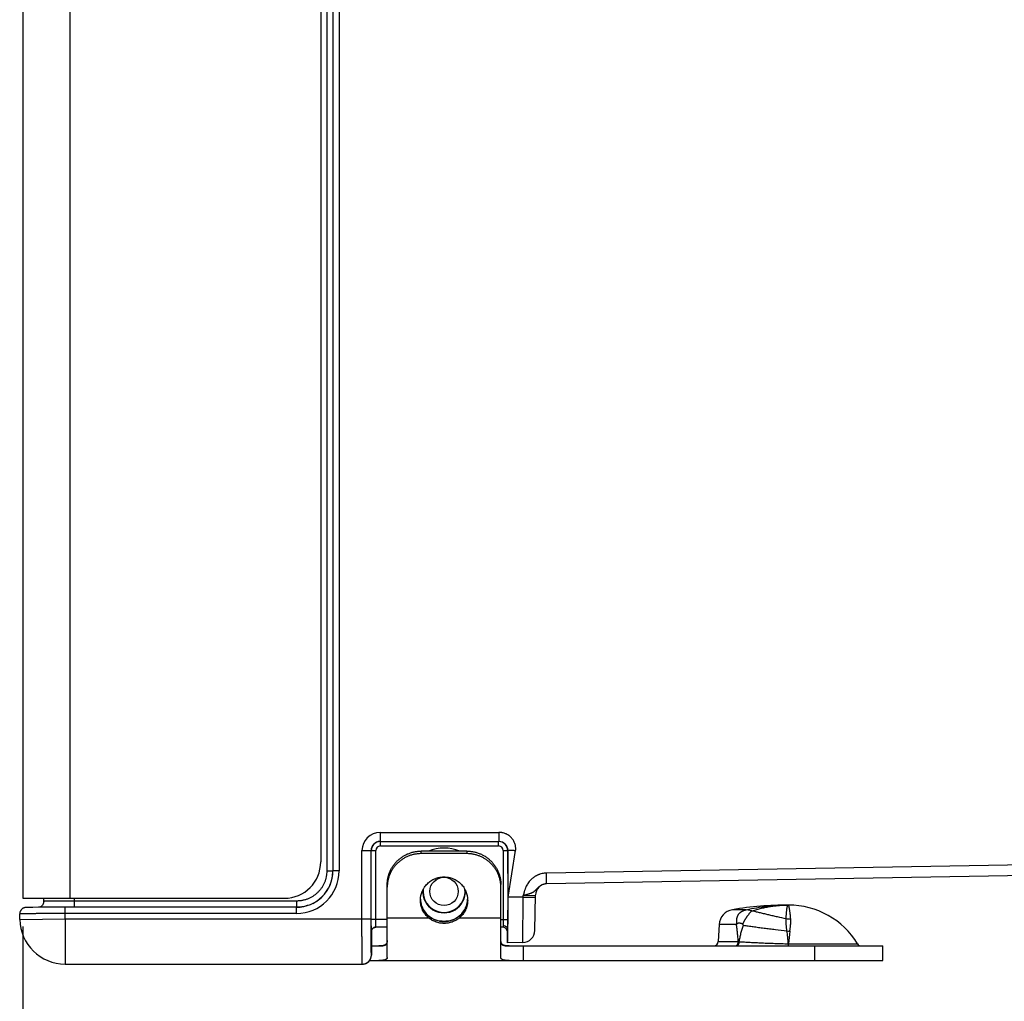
# Model space of a CAD drawing. Header units: inches. Extents: x 0.2 to 16.8, y 0.2 to 10.8.
# Tile 11 of 26: x 6.5 to 8.7, y 3.8 to 6. Entities that reach past the tile are written whole.
import ezdxf

# ---------------------------------------------------------------- set-up
doc = ezdxf.new("R2010")
doc.units = ezdxf.units.IN
doc.header["$LTSCALE"] = 0.935
doc.header["$MEASUREMENT"] = 0
doc.layers.get('0').update_dxf_attribs({"linetype": 'CONTINUOUS'})
doc.layers.add('DIMENSIONS', color=7, linetype='CONTINUOUS')
doc.styles.get("Standard").update_dxf_attribs({"font": 'txt', "width": 0.8})
doc.dimstyles.new('DIMSTYLE_1', dxfattribs={"dimtxt": 0.125, "dimasz": 0.18, "dimexe": 0.18, "dimexo": 0.0625, "dimgap": 0.09, "dimtad": 0, "dimtih": 1, "dimtoh": 1, "dimdec": 3, "dimzin": 4, "dimdsep": 46, "dimtxsty": 'STANDARD', "dimblk": '_FILLED', "dimblk1": '_FILLED', "dimblk2": '_FILLED', "dimcen": 0.09, "dimadec": 0, "dimazin": 0, "dimtp": 0.01, "dimtm": 0.01, "dimtfac": 1, "dimtdec": 3, "dimtofl": 0, "dimtmove": 0, "dimatfit": 3, "dimldrblk": '_FILLED', "dimfxl": 1, "dimtolj": 1, "dimtzin": 4, "dimarcsym": 0})

# ---------------------------------------------------------------- blocks, each defined once
blk = doc.blocks.new('_FILLED')
at = {"color": 0, "linetype": 'BYBLOCK'}
blk.add_solid([(0, 0), (-1, 0.174), (-1, -0.174)], dxfattribs=at)
blk = doc.blocks.new('*D5')
at = {"layer": 'DIMENSIONS', "color": 2, "linetype": 'CONTINUOUS'}
for p, q in [((9.2764, 4.1295), (9.2764, 3.0383)), ((6.5004, 3.9958), (6.5004, 3.0383)), ((6.5004, 3.1633), (7.1634, 3.1633)), ((9.2764, 3.1633), (8.6134, 3.1633))]:
    blk.add_line(p, q, dxfattribs=at)
at = {"layer": 'DIMENSIONS', "color": 2, "linetype": 'CONTINUOUS', "xscale": 0.18, "yscale": 0.18, "zscale": 0.18, "rotation": 180}
blk.add_blockref('_FILLED', (6.5004, 3.1633), dxfattribs=at)
at = {"layer": 'DIMENSIONS', "color": 2, "linetype": 'CONTINUOUS', "xscale": 0.18, "yscale": 0.18, "zscale": 0.18}
blk.add_blockref('_FILLED', (9.2764, 3.1633), dxfattribs=at)
at = {"layer": 'DIMENSIONS', "color": 2, "linetype": 'CONTINUOUS', "insert": (7.8884, 3.2258), "char_height": 0.125, "width": 1.325, "attachment_point": 2, "line_spacing_factor": 0.9}
blk.add_mtext('2.776{\\Ftxt.shx;\\W1.000000;\\H0.125000; }[70.51]', dxfattribs=at)

msp = doc.modelspace()

# ---------------------------------------------------------------- linework, layer by layer
at = {"color": 7, "linetype": 'CONTINUOUS'}
for p, q in [((6.5004, 7.2373), (6.5004, 4.0583)), ((6.6039, 7.2373), (6.6039, 4.0583)), ((7.1693, 7.1772), (7.1693, 4.1184)), ((7.1826, 7.1772), (7.1826, 4.1184)), ((7.1828, 7.1771), (7.1828, 4.1185)), ((7.1965, 7.1771), (7.1965, 4.1185)), ((7.156, 7.1573), (7.156, 4.1383)), ((7.2868, 4.2033), (7.548, 4.2033)), ((7.2868, 4.2033), (7.2868, 4.1833)), ((7.2868, 4.1833), (7.548, 4.1833)), ((7.2873, 4.1733), (7.2873, 4.1833)), ((7.5475, 4.1733), (7.5475, 4.1833)), ((7.548, 4.2033), (7.548, 4.1833)), ((7.2468, 4.1633), (7.2773, 4.1633)), ((7.2468, 4.0133), (7.2468, 4.1633)), ((7.2668, 4.0133), (7.2668, 4.1633)), ((7.2673, 4.0113), (7.2673, 4.1633)), ((7.2773, 4.0113), (7.2773, 4.1633)), ((7.2873, 4.1733), (7.5475, 4.1733)), ((7.4774, 4.162), (7.3774, 4.162)), ((7.3774, 4.1565), (7.3774, 4.162)), ((7.4774, 4.162), (7.4774, 4.1565)), ((7.5575, 4.1633), (7.568, 4.1633)), ((7.5575, 4.1633), (7.5575, 4.0113)), ((7.5675, 4.1633), (7.5675, 4.0113)), ((7.5682, 4.0603), (7.568, 4.1633)), ((7.5682, 4.0603), (7.5848, 4.1633)), ((7.4774, 4.1565), (7.3774, 4.1565)), ((9.2023, 4.1406), (7.6527, 4.1136)), ((7.1693, 4.1184), (7.1826, 4.1184)), ((7.1828, 4.1185), (7.1826, 4.1184)), ((7.1965, 4.1185), (7.1828, 4.1185)), ((7.6531, 4.09), (7.6527, 4.1136)), ((9.2027, 4.117), (7.6531, 4.09)), ((7.3024, 3.9281), (7.3024, 4.0882)), ((7.5524, 3.9281), (7.5524, 4.0882)), ((6.5004, 4.0583), (7.076, 4.0583)), ((6.5461, 4.0583), (6.5461, 4.0513)), ((6.6137, 4.0583), (6.6137, 4.052)), ((7.3755, 4.0542), (7.3755, 4.0541)), ((7.4792, 4.0541), (7.4792, 4.0542)), ((7.6015, 4.0609), (7.5682, 4.0603)), ((7.6007, 3.9609), (7.6015, 4.0609)), ((7.6015, 4.0609), (7.6016, 4.064)), ((7.6015, 4.0609), (7.6285, 4.0604)), ((7.6016, 4.064), (7.6286, 4.0654)), ((7.6273, 3.9874), (7.6286, 4.0654)), ((6.5083, 4.0379), (6.5077, 4.0378)), ((6.509, 4.0379), (6.5083, 4.0379)), ((6.5097, 4.0379), (6.509, 4.0379)), ((6.511, 4.0379), (6.5097, 4.0379)), ((6.513, 4.038), (6.511, 4.0379)), ((6.5163, 4.0381), (6.513, 4.038)), ((6.5221, 4.0381), (6.5163, 4.0381)), ((6.5351, 4.0383), (6.5221, 4.0381)), ((6.5616, 4.0384), (6.5351, 4.0383)), ((6.5935, 4.0385), (6.5616, 4.0384)), ((7.1027, 4.0385), (6.5935, 4.0385)), ((6.5935, 4.0247), (6.5935, 4.0385)), ((7.103, 4.0522), (6.6137, 4.052)), ((7.1027, 4.0392), (7.1026, 4.0385)), ((7.1027, 4.0247), (7.1027, 4.0385)), ((8.0924, 4.0331), (8.0621, 4.0331)), ((8.0924, 4.033), (8.0924, 4.0331)), ((8.1051, 4.0309), (8.0924, 4.033)), ((8.1051, 4.0309), (8.1063, 4.0309)), ((6.4937, 4.0115), (6.4935, 4.0237)), ((6.4937, 4.0115), (6.5937, 4.0133)), ((7.1027, 4.0247), (6.5935, 4.0247)), ((6.5937, 4.0133), (6.5935, 4.0247)), ((6.5937, 4.0133), (7.2668, 4.0133)), ((6.5937, 4.0133), (6.5937, 3.9133)), ((7.3024, 4.0113), (7.2673, 4.0113)), ((7.2675, 3.985), (7.2673, 4.0113)), ((7.2775, 3.9947), (7.2773, 4.0113)), ((7.3942, 4.0147), (7.3024, 4.0147)), ((7.388, 4.0246), (7.3881, 4.0245)), ((7.3907, 4.0219), (7.3881, 4.0246)), ((7.3881, 4.0246), (7.3881, 4.0245)), ((7.5524, 4.0147), (7.4606, 4.0147)), ((7.4667, 4.0246), (7.4666, 4.0245)), ((7.4666, 4.0245), (7.4667, 4.0246)), ((7.5524, 4.0113), (7.5675, 4.0113)), ((7.5575, 4.0113), (7.5574, 3.9981)), ((7.5675, 4.0113), (7.5674, 3.9904)), ((7.2736, 3.9936), (7.275, 3.9941)), ((7.3024, 3.9943), (7.2771, 3.9943)), ((7.5574, 3.9943), (7.5524, 3.9943)), ((7.5574, 3.9981), (7.5574, 3.9943)), ((7.5674, 3.9603), (7.5674, 3.9903)), ((8.0329, 4.0004), (8.0309, 3.9628)), ((8.0708, 4.0004), (8.0329, 4.0004)), ((7.2675, 3.9854), (7.2676, 3.9863)), ((7.2675, 3.9849), (7.2675, 3.9854)), ((7.2675, 3.9849), (7.2675, 3.985)), ((7.2675, 3.985), (7.2675, 3.94)), ((7.2675, 3.9533), (7.2842, 3.9533)), ((7.3024, 3.9653), (7.3023, 3.9631)), ((7.5525, 3.9631), (7.5524, 3.9653)), ((7.6007, 3.9609), (7.5674, 3.9603)), ((7.5706, 3.9533), (8.3934, 3.9533)), ((7.6024, 3.9213), (7.6024, 3.9533)), ((8.0309, 3.9628), (8.0751, 3.9628)), ((8.068, 3.9533), (8.0699, 3.9537)), ((8.1851, 3.9581), (8.1857, 3.9581)), ((8.1852, 3.9533), (8.1851, 3.9581)), ((8.1857, 3.9581), (8.3376, 3.9581)), ((8.1857, 3.9533), (8.1857, 3.9581)), ((8.2434, 3.9213), (8.2434, 3.9533)), ((8.3934, 3.9213), (8.3934, 3.9533)), ((7.2675, 3.9333), (7.2671, 3.9432)), ((7.2675, 3.9433), (7.2675, 3.9433)), ((7.2675, 3.9433), (7.2675, 3.9433)), ((7.2675, 3.9433), (7.2675, 3.9333)), ((7.2675, 3.9385), (7.2675, 3.94)), ((7.2675, 3.9341), (7.2675, 3.9385)), ((6.5937, 3.9133), (7.2475, 3.9133)), ((7.2493, 3.9134), (7.2502, 3.9135)), ((7.2502, 3.9135), (7.2511, 3.9136)), ((7.2511, 3.9136), (7.252, 3.9138)), ((7.2519, 3.9138), (7.2528, 3.914)), ((7.2527, 3.914), (7.2536, 3.9142)), ((7.2535, 3.9142), (7.2543, 3.9145)), ((7.2635, 3.9213), (8.3934, 3.9213))]:
    msp.add_line(p, q, dxfattribs=at)
for points in [[(6.5077, 4.0378), (6.5075, 4.0378), (6.5072, 4.0378), (6.507, 4.0378), (6.5067, 4.0378), (6.5064, 4.0377), (6.5061, 4.0377), (6.5058, 4.0377), (6.5054, 4.0376), (6.505, 4.0376), (6.5044, 4.0374), (6.5038, 4.0373), (6.5032, 4.0371), (6.5024, 4.0369), (6.5016, 4.0365), (6.5007, 4.0361), (6.4998, 4.0355), (6.4989, 4.0349), (6.498, 4.0342), (6.4972, 4.0333), (6.4964, 4.0324), (6.4956, 4.0313), (6.495, 4.0302), (6.4944, 4.0289), (6.4939, 4.0276), (6.4936, 4.0261), (6.4935, 4.0246), (6.4935, 4.0237)], [(6.5461, 4.0513), (6.5461, 4.0505), (6.5459, 4.0491), (6.5457, 4.0478), (6.5453, 4.0466), (6.5448, 4.0455), (6.5442, 4.0444), (6.5436, 4.0434), (6.5429, 4.0425), (6.5422, 4.0417), (6.5414, 4.0409), (6.5406, 4.0402), (6.5397, 4.0397), (6.5389, 4.0392), (6.538, 4.0387), (6.5372, 4.0384), (6.5369, 4.0383)], [(7.1275, 4.0424), (7.1263, 4.042), (7.1204, 4.0404), (7.1143, 4.0393), (7.1083, 4.0387), (7.1027, 4.0385)], [(7.4274, 4.0074), (7.4234, 4.0075), (7.4189, 4.0081), (7.4144, 4.0089), (7.41, 4.0102), (7.4057, 4.0118), (7.4016, 4.0139), (7.3977, 4.0162), (7.394, 4.0189), (7.3907, 4.0219)], [(7.4667, 4.0246), (7.4641, 4.0219), (7.4607, 4.0189), (7.4571, 4.0162), (7.4531, 4.0138), (7.449, 4.0118), (7.4447, 4.0102), (7.4403, 4.0089), (7.4358, 4.0081), (7.4313, 4.0075), (7.4274, 4.0074)], [(7.2676, 3.9863), (7.2678, 3.9872), (7.2681, 3.9882), (7.2686, 3.9893), (7.2693, 3.9903), (7.2702, 3.9914), (7.2712, 3.9923), (7.2724, 3.9931), (7.2737, 3.9937), (7.2751, 3.9941), (7.2764, 3.9943), (7.2771, 3.9943)], [(7.2678, 3.9872), (7.2681, 3.9882), (7.2686, 3.9892), (7.2692, 3.9903), (7.2701, 3.9913), (7.2711, 3.9922), (7.2723, 3.993), (7.2736, 3.9936)], [(7.275, 3.9941), (7.2764, 3.9943), (7.2764, 3.9943)], [(7.2543, 3.9145), (7.2551, 3.9148), (7.2558, 3.9151), (7.2565, 3.9154), (7.2571, 3.9158), (7.2578, 3.9161), (7.2584, 3.9165), (7.2589, 3.9169), (7.2595, 3.9173), (7.26, 3.9177), (7.2605, 3.9181), (7.261, 3.9186), (7.2615, 3.919), (7.2619, 3.9195), (7.2624, 3.9199), (7.2628, 3.9204), (7.2631, 3.9209), (7.2635, 3.9213), (7.2638, 3.9218), (7.2642, 3.9223), (7.2645, 3.9227), (7.2648, 3.9232), (7.265, 3.9237), (7.2653, 3.9242), (7.2655, 3.9247), (7.2657, 3.9251), (7.2659, 3.9256), (7.2661, 3.9261), (7.2663, 3.9265), (7.2665, 3.927), (7.2666, 3.9275), (7.2667, 3.9279), (7.2669, 3.9284), (7.267, 3.9288), (7.2671, 3.9292), (7.2671, 3.9296), (7.2672, 3.93), (7.2673, 3.9304), (7.2673, 3.9308), (7.2674, 3.9312), (7.2674, 3.9315), (7.2674, 3.9318), (7.2674, 3.9321), (7.2675, 3.9324), (7.2675, 3.9327)], [(7.2675, 3.9327), (7.2675, 3.933), (7.2675, 3.9332), (7.2675, 3.9335), (7.2675, 3.9341)], [(7.2475, 3.9133), (7.2484, 3.9133), (7.2493, 3.9134)], [(7.2543, 3.9145), (7.255, 3.9147), (7.2557, 3.915), (7.2564, 3.9154), (7.257, 3.9157), (7.2576, 3.9161), (7.2582, 3.9164), (7.2588, 3.9168), (7.2594, 3.9172), (7.2599, 3.9176), (7.2604, 3.918), (7.2609, 3.9185), (7.2614, 3.9189), (7.2618, 3.9193), (7.2622, 3.9198), (7.2626, 3.9202), (7.263, 3.9207), (7.2634, 3.9212), (7.2635, 3.9213)]]:
    msp.add_lwpolyline(points, dxfattribs=at)
msp.add_circle((7.4274, 4.0733), 0.0312, dxfattribs=at)
for centre, radius, start, end in [((7.2868, 4.1633), 0.04, 89.9989, 179.9987), ((7.2868, 4.1633), 0.02, 89.9963, 179.9963), ((7.2873, 4.1633), 0.02, 91.497, 180), ((7.548, 4.1632), 0.02, 0.1132, 89.9657), ((7.5475, 4.1633), 0.02, 0, 88.5028), ((7.2873, 4.1633), 0.01, 89.9998, 179.9978), ((7.4274, 4.0733), 0.0953, 68.7456, 111.2546), ((7.5475, 4.1633), 0.01, 0.0027, 89.9997), ((7.076, 4.1383), 0.08, 270.0202, 0.0202), ((7.1027, 4.1185), 0.0938, 269.998, 359.9945), ((7.1027, 4.1185), 0.08, 270.0017, 359.9938), ((7.1026, 4.1184), 0.08, 296.6794, 359.9889), ((7.4274, 4.0733), 0.047, 176.4298, 3.5702), ((7.4274, 4.0733), 0.0462, 174.297, 5.703), ((7.4796, 4.0826), 0.0728, 0.0006, 4.3741), ((7.6536, 4.065), 0.025, 91.2516, 179), ((7.4258, 4.0581), 0.0504, 182.0933, 183.3848), ((7.4256, 4.0581), 0.0502, 182.6352, 184.5486), ((7.4258, 4.058), 0.0504, 183.3848, 184.3652), ((7.4258, 4.0581), 0.0505, 184.5203, 186.5281), ((7.4259, 4.0581), 0.0505, 186.5281, 188.8923), ((7.4289, 4.0581), 0.0505, 351.1031, 353.4662), ((7.4289, 4.0581), 0.0505, 353.4662, 355.4797), ((7.4292, 4.0581), 0.0502, 355.4514, 357.3686), ((7.429, 4.058), 0.0504, 355.6348, 356.6092), ((7.4289, 4.0581), 0.0504, 356.6092, 357.9067), ((7.4259, 4.0581), 0.0505, 188.8932, 192.2045), ((7.426, 4.0581), 0.0506, 192.2043, 194.2415), ((7.426, 4.0581), 0.0506, 194.2419, 198.134), ((7.4261, 4.0581), 0.0507, 198.1326, 199.5608), ((7.4261, 4.0581), 0.0507, 199.5615, 204.5202), ((7.4262, 4.0582), 0.0508, 204.518, 204.8549), ((7.4265, 4.0583), 0.0511, 204.8721, 221.2745), ((7.4283, 4.0583), 0.0511, 318.7255, 335.1259), ((7.4286, 4.0582), 0.0508, 335.1431, 335.4711), ((7.4286, 4.0581), 0.0508, 335.4706, 340.4338), ((7.4287, 4.0581), 0.0507, 340.4361, 341.8598), ((7.4288, 4.0581), 0.0506, 341.8594, 345.753), ((7.4288, 4.0581), 0.0506, 345.7545, 347.7896), ((7.4289, 4.0581), 0.0505, 347.7895, 351.1022), ((8.0678, 3.9986), 0.035, 99.4651, 177), ((8.1854, 3.2933), 0.75, 90, 99.4651), ((8.1854, 3.8648), 0.1785, 31.4985, 90), ((6.5937, 4.0133), 0.1, 181, 270), ((8.1904, 4.072), 0.0593, 260.0826, 270.0205), ((7.2775, 3.9845), 0.0103, 90.111, 92.599), ((7.5574, 3.9843), 0.01, 0, 90), ((7.6003, 3.9879), 0.027, 271, 359), ((8.1349, 3.9471), 0.0833, 139.02, 140.218), ((8.4898, 4.3367), 0.5262, 219.6909, 219.9227), ((7.277, 3.985), 0.0095, 175.256, 179.313), ((7.277, 3.985), 0.00947, 179.3153, 179.8868), ((8.195, 4.0593), 0.0741, 259.9641, 264.9601), ((8.5726, 3.9318), 0.3878, 172.041, 176.1138), ((7.2864, 3.9649), 0.016, 352.7295, 353.4553), ((7.5683, 3.9649), 0.0159, 186.5426, 187.2726), ((8.0209, 3.9633), 0.01, 270, 357), ((8.0678, 3.959), 0.00573, 291.6562, 295.1131), ((8.0989, 4.7275), 0.7651, 268.2192, 268.3772), ((8.3461, 3.9633), 0.01, 211.4985, 270), ((7.2475, 3.9333), 0.02, 270.0018, 359.9998)]:
    msp.add_arc(centre, radius, start, end, dxfattribs=at)
msp.add_ellipse((7.5673, 4.0603), major_axis=(0, 0.1), ratio=0.008726, start_param=-3.041273, end_param=-1.570644, dxfattribs=at)
for points, knots in [([(7.5848, 4.1633), (7.585, 4.1646), (7.5852, 4.1671), (7.5851, 4.171), (7.5845, 4.1748), (7.5835, 4.1785), (7.5821, 4.1821), (7.5803, 4.1855), (7.5781, 4.1887), (7.5756, 4.1916), (7.5728, 4.1942), (7.5698, 4.1966), (7.567, 4.1983), (7.5647, 4.1995), (7.5624, 4.2005), (7.5594, 4.2016), (7.5563, 4.2024), (7.5538, 4.2029), (7.5512, 4.2032), (7.5493, 4.2033), (7.548, 4.2033)], [0, 0, 0, 0, 0.062489, 0.124978, 0.187471, 0.249965, 0.312461, 0.374959, 0.437457, 0.499956, 0.562455, 0.624955, 0.687455, 0.718716, 0.749976, 0.812477, 0.874978, 0.906237, 0.937498, 1, 1, 1, 1]), ([(7.3024, 4.0882), (7.3024, 4.0906), (7.3026, 4.0942), (7.3032, 4.099), (7.304, 4.1038), (7.3055, 4.1097), (7.3076, 4.1153), (7.3096, 4.1198), (7.3112, 4.123), (7.313, 4.1262), (7.3157, 4.1302), (7.3193, 4.1351), (7.3243, 4.1405), (7.3297, 4.1454), (7.3347, 4.149), (7.3388, 4.1516), (7.342, 4.1533), (7.3453, 4.155), (7.3498, 4.1569), (7.3556, 4.159), (7.3615, 4.1604), (7.3664, 4.1613), (7.3713, 4.1619), (7.3749, 4.162), (7.3774, 4.162)], [0, 0, 0, 0, 0.062016, 0.09304, 0.12407, 0.18614, 0.248263, 0.279359, 0.310472, 0.341605, 0.372759, 0.435114, 0.497561, 0.560102, 0.622734, 0.654093, 0.685472, 0.71687, 0.748287, 0.811149, 0.874064, 0.905544, 0.937031, 1, 1, 1, 1]), ([(7.4774, 4.162), (7.4798, 4.162), (7.4835, 4.1619), (7.4884, 4.1613), (7.4932, 4.1604), (7.4992, 4.159), (7.505, 4.1569), (7.5095, 4.155), (7.5128, 4.1533), (7.516, 4.1516), (7.5201, 4.149), (7.525, 4.1454), (7.5305, 4.1405), (7.5355, 4.1351), (7.5391, 4.1302), (7.5417, 4.1262), (7.5436, 4.123), (7.5452, 4.1198), (7.5472, 4.1153), (7.5493, 4.1097), (7.5508, 4.1038), (7.5516, 4.099), (7.5522, 4.0942), (7.5524, 4.0906), (7.5524, 4.0882)], [0, 0, 0, 0, 0.062969, 0.094456, 0.125936, 0.188851, 0.251713, 0.28313, 0.314528, 0.345907, 0.377266, 0.439898, 0.502439, 0.564886, 0.627241, 0.658395, 0.689528, 0.720641, 0.751737, 0.81386, 0.87593, 0.90696, 0.937984, 1, 1, 1, 1]), ([(7.568, 4.1633), (7.568, 4.1633), (7.5681, 4.1634), (7.5681, 4.1635), (7.5682, 4.1637), (7.5684, 4.1638), (7.5686, 4.1639), (7.5688, 4.164), (7.5691, 4.164), (7.5694, 4.1641), (7.5697, 4.1642), (7.5701, 4.1642), (7.5705, 4.1643), (7.5711, 4.1643), (7.5719, 4.1644), (7.573, 4.1644), (7.5743, 4.1644), (7.5756, 4.1643), (7.577, 4.1642), (7.5785, 4.1641), (7.58, 4.1639), (7.5821, 4.1637), (7.5837, 4.1635), (7.5848, 4.1633)], [0, 0, 0, 0, 0.007591, 0.015648, 0.024762, 0.035341, 0.047638, 0.061801, 0.07791, 0.096004, 0.116095, 0.138172, 0.162213, 0.188181, 0.245707, 0.310299, 0.381401, 0.45837, 0.540495, 0.627006, 0.717085, 0.809869, 1, 1, 1, 1]), ([(7.3774, 4.1565), (7.3749, 4.1565), (7.3713, 4.1563), (7.3664, 4.1557), (7.3615, 4.1549), (7.3556, 4.1534), (7.3498, 4.1514), (7.3453, 4.1494), (7.342, 4.1478), (7.3388, 4.146), (7.3347, 4.1434), (7.3297, 4.1398), (7.3243, 4.1349), (7.3193, 4.1296), (7.3157, 4.1247), (7.313, 4.1206), (7.3112, 4.1174), (7.3096, 4.1142), (7.3076, 4.1098), (7.3055, 4.1041), (7.304, 4.0982), (7.3032, 4.0935), (7.3026, 4.0887), (7.3024, 4.085), (7.3024, 4.0826)], [0, 0, 0, 0, 0.062969, 0.094456, 0.125936, 0.188851, 0.251713, 0.28313, 0.314528, 0.345907, 0.377266, 0.439898, 0.502439, 0.564886, 0.627241, 0.658395, 0.689528, 0.720641, 0.751737, 0.81386, 0.87593, 0.90696, 0.937984, 1, 1, 1, 1]), ([(7.5522, 4.0882), (7.5521, 4.0893), (7.5519, 4.0916), (7.5514, 4.095), (7.5507, 4.0984), (7.5496, 4.1029), (7.5478, 4.1084), (7.5455, 4.1137), (7.5434, 4.1178), (7.5416, 4.1208), (7.5398, 4.1237), (7.5371, 4.1274), (7.5334, 4.1319), (7.5285, 4.1369), (7.5231, 4.1413), (7.5183, 4.1446), (7.5143, 4.147), (7.5112, 4.1486), (7.508, 4.1501), (7.5037, 4.1518), (7.4982, 4.1537), (7.4925, 4.155), (7.4879, 4.1558), (7.4832, 4.1563), (7.4797, 4.1565), (7.4774, 4.1565)], [0, 0, 0, 0, 0.031009, 0.062022, 0.093042, 0.124073, 0.186151, 0.248288, 0.279391, 0.310512, 0.341654, 0.372816, 0.435188, 0.497648, 0.560198, 0.622834, 0.65419, 0.685566, 0.71696, 0.74837, 0.811218, 0.874113, 0.905581, 0.937056, 1, 1, 1, 1]), ([(7.1693, 4.1184), (7.1693, 4.1162), (7.1692, 4.113), (7.1686, 4.1087), (7.1679, 4.1044), (7.1666, 4.0991), (7.1647, 4.094), (7.163, 4.0901), (7.161, 4.0862), (7.1582, 4.0815), (7.1543, 4.0763), (7.15, 4.0715), (7.1451, 4.0671), (7.1399, 4.0632), (7.1352, 4.0604), (7.1314, 4.0585), (7.1274, 4.0567), (7.1233, 4.0553), (7.1191, 4.0541), (7.116, 4.0534), (7.1128, 4.0529), (7.1095, 4.0525), (7.1063, 4.0522), (7.1041, 4.0522), (7.103, 4.0522)], [0, 0, 0, 0, 0.062512, 0.093777, 0.125042, 0.187551, 0.250059, 0.281321, 0.312583, 0.375085, 0.437583, 0.500078, 0.562569, 0.625057, 0.687541, 0.718791, 0.75004, 0.812519, 0.843766, 0.875014, 0.90626, 0.937507, 0.968756, 1, 1, 1, 1]), ([(7.3754, 4.0541), (7.3754, 4.0549), (7.3754, 4.0566), (7.3756, 4.0591), (7.3759, 4.0616), (7.3765, 4.0649), (7.3775, 4.0689), (7.379, 4.0729), (7.3804, 4.076), (7.3815, 4.0782), (7.3828, 4.0804), (7.3846, 4.0832), (7.3871, 4.0866), (7.3906, 4.0903), (7.3944, 4.0937), (7.3985, 4.0967), (7.4021, 4.0989), (7.4051, 4.1004), (7.4083, 4.1017), (7.4123, 4.1031), (7.4164, 4.1042), (7.4198, 4.1047), (7.4231, 4.1051), (7.4257, 4.1053), (7.4274, 4.1053)], [0, 0, 0, 0, 0.031016, 0.062035, 0.093059, 0.124089, 0.186159, 0.248282, 0.279378, 0.310491, 0.341624, 0.372778, 0.435133, 0.49758, 0.56012, 0.622753, 0.685472, 0.71687, 0.748287, 0.811149, 0.874064, 0.905544, 0.937032, 1, 1, 1, 1]), ([(7.4274, 4.1053), (7.4291, 4.1053), (7.4316, 4.1051), (7.435, 4.1047), (7.4384, 4.1042), (7.4425, 4.1031), (7.4465, 4.1017), (7.4496, 4.1004), (7.4527, 4.0989), (7.4563, 4.0967), (7.4604, 4.0937), (7.4642, 4.0903), (7.4676, 4.0866), (7.4702, 4.0832), (7.472, 4.0804), (7.4733, 4.0782), (7.4744, 4.076), (7.4758, 4.0729), (7.4772, 4.0689), (7.4783, 4.0649), (7.4788, 4.0616), (7.4792, 4.0591), (7.4793, 4.0566), (7.4794, 4.0549), (7.4794, 4.0541)], [0, 0, 0, 0, 0.062968, 0.094456, 0.125936, 0.188851, 0.251713, 0.28313, 0.314528, 0.377247, 0.43988, 0.50242, 0.564867, 0.627222, 0.658376, 0.689509, 0.720622, 0.751718, 0.813841, 0.875911, 0.906941, 0.937965, 0.968984, 1, 1, 1, 1]), ([(7.6527, 4.1136), (7.6511, 4.1135), (7.6478, 4.1133), (7.6431, 4.1125), (7.6392, 4.1115), (7.6361, 4.1104), (7.6339, 4.1095), (7.6317, 4.1085), (7.6295, 4.1073), (7.6275, 4.1061), (7.6254, 4.1048), (7.6235, 4.1033), (7.6216, 4.1018), (7.6198, 4.1002), (7.6181, 4.0985), (7.6164, 4.0967), (7.6144, 4.0943), (7.612, 4.091), (7.6095, 4.0869), (7.6077, 4.0832), (7.6064, 4.0803), (7.6056, 4.078), (7.6048, 4.0757), (7.6041, 4.0734), (7.6034, 4.0711), (7.6026, 4.068), (7.602, 4.0656), (7.6016, 4.064)], [0, 0, 0, 0, 0.062488, 0.124976, 0.187465, 0.218719, 0.249973, 0.281227, 0.312481, 0.343735, 0.374989, 0.406243, 0.437496, 0.468751, 0.500005, 0.531258, 0.562513, 0.625005, 0.687498, 0.749994, 0.781247, 0.812501, 0.843753, 0.875004, 0.906257, 0.937505, 1, 1, 1, 1]), ([(7.6531, 4.09), (7.6524, 4.0899), (7.651, 4.0899), (7.649, 4.0896), (7.647, 4.0891), (7.6445, 4.0884), (7.642, 4.0873), (7.6396, 4.0859), (7.638, 4.0848), (7.6364, 4.0836), (7.6352, 4.0825), (7.6343, 4.0816), (7.6336, 4.081), (7.633, 4.0803), (7.6323, 4.0797), (7.6317, 4.079), (7.6311, 4.0783), (7.6305, 4.0777), (7.63, 4.0771), (7.6294, 4.0765), (7.6288, 4.0759), (7.6283, 4.0753), (7.6277, 4.0748), (7.6271, 4.0743), (7.6265, 4.0738), (7.6259, 4.0733), (7.6251, 4.0727), (7.624, 4.072), (7.6227, 4.0712), (7.6213, 4.0704), (7.6198, 4.0697), (7.6182, 4.0691), (7.6166, 4.0684), (7.6149, 4.0678), (7.6131, 4.0673), (7.6113, 4.0667), (7.6094, 4.0662), (7.6075, 4.0656), (7.6055, 4.0651), (7.6036, 4.0646), (7.6023, 4.0642), (7.6016, 4.064)], [0, 0, 0, 0, 0.034506, 0.068988, 0.103428, 0.137815, 0.20626, 0.240282, 0.274059, 0.307463, 0.34035, 0.356544, 0.372534, 0.388285, 0.403756, 0.418941, 0.433863, 0.448525, 0.462889, 0.476929, 0.490651, 0.50408, 0.517284, 0.530355, 0.543364, 0.556346, 0.56933, 0.595424, 0.621908, 0.649008, 0.676905, 0.705718, 0.735489, 0.766195, 0.79778, 0.830164, 0.863249, 0.896914, 0.931024, 0.965439, 1, 1, 1, 1]), ([(7.3942, 4.0147), (7.3927, 4.0159), (7.3899, 4.0184), (7.3862, 4.0227), (7.3829, 4.0273), (7.3802, 4.0323), (7.3781, 4.0375), (7.3765, 4.0429), (7.3756, 4.0484), (7.3754, 4.0522), (7.3754, 4.0541)], [0, 0, 0, 0, 0.125614, 0.251014, 0.376213, 0.501224, 0.626071, 0.75079, 0.875418, 1, 1, 1, 1]), ([(7.3881, 4.0246), (7.3872, 4.0256), (7.3855, 4.0277), (7.3831, 4.0311), (7.3811, 4.0347), (7.3794, 4.0383), (7.3779, 4.0421), (7.3768, 4.0461), (7.376, 4.05), (7.3757, 4.0527), (7.3755, 4.0541)], [0, 0, 0, 0, 0.125584, 0.250972, 0.376163, 0.501182, 0.626047, 0.750786, 0.875426, 1, 1, 1, 1]), ([(7.4794, 4.0541), (7.4794, 4.0522), (7.4792, 4.0484), (7.4782, 4.0429), (7.4767, 4.0375), (7.4746, 4.0323), (7.4718, 4.0273), (7.4686, 4.0227), (7.4649, 4.0184), (7.4621, 4.0159), (7.4606, 4.0147)], [0, 0, 0, 0, 0.124582, 0.24921, 0.373929, 0.498776, 0.623787, 0.748986, 0.874386, 1, 1, 1, 1]), ([(7.4792, 4.0541), (7.4791, 4.0527), (7.4788, 4.05), (7.478, 4.0461), (7.4769, 4.0421), (7.4754, 4.0383), (7.4737, 4.0347), (7.4716, 4.0311), (7.4693, 4.0277), (7.4676, 4.0256), (7.4667, 4.0246)], [0, 0, 0, 0, 0.124574, 0.249214, 0.373953, 0.498818, 0.623837, 0.749028, 0.874416, 1, 1, 1, 1]), ([(6.6137, 4.052), (6.6114, 4.052), (6.607, 4.052), (6.6004, 4.052), (6.594, 4.052), (6.5877, 4.052), (6.5817, 4.0519), (6.5761, 4.0519), (6.5708, 4.0518), (6.5666, 4.0518), (6.5635, 4.0518), (6.5614, 4.0517), (6.5593, 4.0517), (6.5574, 4.0517), (6.5557, 4.0517), (6.5541, 4.0516), (6.5526, 4.0516), (6.5512, 4.0516), (6.5501, 4.0515), (6.5492, 4.0515), (6.5485, 4.0515), (6.5481, 4.0515), (6.5477, 4.0514), (6.5474, 4.0514), (6.5471, 4.0514), (6.5468, 4.0514), (6.5466, 4.0514), (6.5465, 4.0514), (6.5463, 4.0513), (6.5463, 4.0513), (6.5462, 4.0513), (6.5462, 4.0513), (6.5461, 4.0513), (6.5461, 4.0513), (6.5461, 4.0513), (6.5461, 4.0513), (6.5461, 4.0513), (6.5461, 4.0513), (6.5461, 4.0513)], [0, 0, 0, 0, 0.099058, 0.196869, 0.292536, 0.385176, 0.473937, 0.558001, 0.636595, 0.708995, 0.742661, 0.774534, 0.804541, 0.832611, 0.858681, 0.882691, 0.904585, 0.924314, 0.941831, 0.957097, 0.963875, 0.970078, 0.975701, 0.980743, 0.9852, 0.989071, 0.992352, 0.995044, 0.996168, 0.997145, 0.997975, 0.998658, 0.999196, 0.999411, 0.999591, 0.999737, 0.99985, 1, 1, 1, 1]), ([(6.6137, 4.052), (6.6137, 4.0512), (6.6136, 4.0496), (6.6136, 4.0474), (6.6136, 4.0452), (6.6135, 4.0433), (6.6135, 4.0418), (6.6135, 4.0408), (6.6134, 4.0401), (6.6134, 4.0396), (6.6133, 4.0391), (6.6133, 4.0388), (6.6133, 4.0386), (6.6133, 4.0385), (6.6133, 4.0384)], [0, 0, 0, 0, 0.176062, 0.346783, 0.507003, 0.651868, 0.776995, 0.83095, 0.878609, 0.919616, 0.953667, 0.980518, 0.991188, 1, 1, 1, 1]), ([(7.103, 4.0522), (7.103, 4.0508), (7.103, 4.0488), (7.103, 4.0461), (7.103, 4.0444), (7.1029, 4.0427), (7.1029, 4.0415), (7.1028, 4.0407), (7.1028, 4.0401), (7.1028, 4.0397), (7.1027, 4.0394), (7.1027, 4.0392)], [0, 0, 0, 0, 0.318932, 0.469213, 0.608705, 0.734205, 0.842834, 0.890029, 0.932108, 0.968833, 1, 1, 1, 1]), ([(8.072, 4.0017), (8.0719, 4.0022), (8.0718, 4.0031), (8.0717, 4.0042), (8.0716, 4.0052), (8.0716, 4.0061), (8.0715, 4.007), (8.0715, 4.0079), (8.0715, 4.0088), (8.0715, 4.0096), (8.0716, 4.0105), (8.0717, 4.0114), (8.0718, 4.0123), (8.0719, 4.0131), (8.072, 4.0137), (8.0721, 4.0144), (8.0723, 4.015), (8.0724, 4.0156), (8.0726, 4.0164), (8.0729, 4.0173), (8.0731, 4.018), (8.0733, 4.0186), (8.0735, 4.0191), (8.0737, 4.0195), (8.0738, 4.0198), (8.074, 4.0201), (8.0742, 4.0205), (8.0744, 4.0208), (8.0746, 4.0212), (8.0748, 4.0215), (8.0749, 4.0217), (8.0751, 4.0221), (8.0754, 4.0225), (8.0757, 4.023), (8.0759, 4.0233), (8.0761, 4.0236), (8.0763, 4.0238), (8.0765, 4.0242), (8.0768, 4.0245), (8.0771, 4.0248), (8.0773, 4.0251), (8.0775, 4.0253), (8.0778, 4.0256), (8.0782, 4.026), (8.0787, 4.0264), (8.0791, 4.0268), (8.0794, 4.0271), (8.0798, 4.0273), (8.0802, 4.0277), (8.0807, 4.0281), (8.0813, 4.0285), (8.0818, 4.0288), (8.0824, 4.0292), (8.083, 4.0295), (8.0838, 4.0299), (8.0848, 4.0304), (8.086, 4.031), (8.0873, 4.0315), (8.0885, 4.0319), (8.0902, 4.0325), (8.0915, 4.0328), (8.0924, 4.033)], [0, 0, 0, 0, 0.033151, 0.065976, 0.082282, 0.098523, 0.130779, 0.146778, 0.16268, 0.19424, 0.209929, 0.225566, 0.256627, 0.272026, 0.287364, 0.30268, 0.317995, 0.333266, 0.348435, 0.378366, 0.393142, 0.407858, 0.422597, 0.430018, 0.437504, 0.44508, 0.452746, 0.468209, 0.475922, 0.483566, 0.491134, 0.498633, 0.513467, 0.528165, 0.535521, 0.54292, 0.550393, 0.55795, 0.573209, 0.580847, 0.588448, 0.59602, 0.603589, 0.618839, 0.634368, 0.65005, 0.657885, 0.665691, 0.681263, 0.69689, 0.712678, 0.728603, 0.744605, 0.760633, 0.776676, 0.808779, 0.840874, 0.872917, 0.904875, 0.936727, 1, 1, 1, 1]), ([(8.0848, 4.0007), (8.085, 4.0011), (8.0853, 4.0019), (8.0858, 4.003), (8.0862, 4.0039), (8.0865, 4.0047), (8.087, 4.0057), (8.0877, 4.0069), (8.0883, 4.0082), (8.0889, 4.0092), (8.0893, 4.0099), (8.0898, 4.0107), (8.0903, 4.0117), (8.091, 4.0128), (8.0917, 4.0139), (8.0925, 4.015), (8.0932, 4.016), (8.0939, 4.0171), (8.0945, 4.0181), (8.0952, 4.0191), (8.0959, 4.0201), (8.0968, 4.0213), (8.0979, 4.0228), (8.0992, 4.0245), (8.1004, 4.0261), (8.1015, 4.0273), (8.1023, 4.0282), (8.1028, 4.0289), (8.1034, 4.0294), (8.104, 4.03), (8.1045, 4.0305), (8.1049, 4.0308), (8.1051, 4.0309)], [0, 0, 0, 0, 0.037785, 0.075572, 0.094448, 0.113306, 0.150945, 0.188444, 0.225753, 0.26284, 0.281294, 0.299684, 0.336254, 0.372494, 0.408342, 0.443735, 0.478613, 0.512925, 0.546643, 0.579747, 0.612209, 0.643994, 0.705381, 0.763654, 0.818562, 0.869833, 0.894039, 0.917262, 0.939482, 0.960686, 0.98086, 1, 1, 1, 1]), ([(8.0924, 4.0331), (8.1, 4.0348), (8.1154, 4.0377), (8.1387, 4.0409), (8.162, 4.0429), (8.1776, 4.0433), (8.1854, 4.0433)], [0, 0, 0, 0, 0.251259, 0.501244, 0.75061, 1, 1, 1, 1]), ([(8.1063, 4.0309), (8.1096, 4.0319), (8.1161, 4.0338), (8.1259, 4.0363), (8.1358, 4.0385), (8.1457, 4.0402), (8.1556, 4.0416), (8.1656, 4.0426), (8.1755, 4.0432), (8.1821, 4.0433), (8.1854, 4.0433)], [0, 0, 0, 0, 0.127371, 0.253876, 0.379604, 0.50465, 0.629113, 0.753093, 0.87669, 1, 1, 1, 1]), ([(8.1063, 4.0309), (8.1091, 4.0301), (8.1147, 4.0287), (8.1234, 4.0265), (8.1324, 4.0244), (8.1416, 4.0222), (8.151, 4.02), (8.1639, 4.0171), (8.1737, 4.015), (8.1802, 4.0136)], [0, 0, 0, 0, 0.113442, 0.231263, 0.352951, 0.477987, 0.605823, 0.735849, 1, 1, 1, 1]), ([(8.1802, 4.0136), (8.1803, 4.0147), (8.1805, 4.017), (8.1807, 4.0203), (8.1809, 4.0234), (8.1812, 4.0263), (8.1814, 4.029), (8.1816, 4.0315), (8.1819, 4.0337), (8.1821, 4.0354), (8.1823, 4.0366), (8.1824, 4.0375), (8.1826, 4.0383), (8.1827, 4.039), (8.1829, 4.0397), (8.1831, 4.0403), (8.1833, 4.0409), (8.1835, 4.0414), (8.1837, 4.0418), (8.1839, 4.0422), (8.1841, 4.0425), (8.1843, 4.0428), (8.1846, 4.043), (8.1848, 4.0432), (8.1851, 4.0433), (8.1853, 4.0433), (8.1854, 4.0433)], [0, 0, 0, 0, 0.114298, 0.22186, 0.322548, 0.416259, 0.5029, 0.582389, 0.654663, 0.719684, 0.749471, 0.777444, 0.803608, 0.827974, 0.850555, 0.871371, 0.89045, 0.907835, 0.923581, 0.937766, 0.9505, 0.961935, 0.972283, 0.981827, 0.990929, 1, 1, 1, 1]), ([(8.1904, 4.0127), (8.1903, 4.015), (8.19, 4.0184), (8.1895, 4.0228), (8.1891, 4.0258), (8.1888, 4.0285), (8.1884, 4.031), (8.188, 4.0333), (8.1877, 4.0354), (8.1873, 4.0372), (8.187, 4.0386), (8.1868, 4.0396), (8.1866, 4.0402), (8.1865, 4.0408), (8.1863, 4.0413), (8.1862, 4.0418), (8.186, 4.0422), (8.1859, 4.0425), (8.1858, 4.0427), (8.1857, 4.0429), (8.1857, 4.043), (8.1856, 4.0431), (8.1856, 4.0432), (8.1855, 4.0432), (8.1855, 4.0433), (8.1854, 4.0433), (8.1854, 4.0433), (8.1854, 4.0433)], [0, 0, 0, 0, 0.225626, 0.328389, 0.42426, 0.513109, 0.59481, 0.669245, 0.736305, 0.795893, 0.847919, 0.871073, 0.89231, 0.911623, 0.929007, 0.944457, 0.957973, 0.969558, 0.979223, 0.983343, 0.986992, 0.99018, 0.992916, 0.995221, 0.997124, 0.998683, 1, 1, 1, 1]), ([(6.5935, 4.0247), (6.5902, 4.0247), (6.5837, 4.0247), (6.574, 4.0246), (6.5645, 4.0246), (6.5553, 4.0245), (6.5465, 4.0245), (6.5381, 4.0244), (6.5314, 4.0244), (6.5264, 4.0243), (6.5228, 4.0243), (6.5194, 4.0243), (6.5162, 4.0242), (6.5132, 4.0242), (6.5104, 4.0242), (6.5078, 4.0241), (6.5053, 4.0241), (6.5031, 4.024), (6.5011, 4.024), (6.4996, 4.024), (6.4985, 4.0239), (6.4978, 4.0239), (6.4971, 4.0239), (6.4965, 4.0239), (6.4959, 4.0239), (6.4954, 4.0239), (6.495, 4.0238), (6.4946, 4.0238), (6.4942, 4.0238), (6.494, 4.0238), (6.4938, 4.0238), (6.4937, 4.0238), (6.4937, 4.0237), (6.4936, 4.0237), (6.4935, 4.0237), (6.4935, 4.0237), (6.4935, 4.0237), (6.4935, 4.0237), (6.4935, 4.0237), (6.4935, 4.0237), (6.4935, 4.0237)], [0, 0, 0, 0, 0.098006, 0.195066, 0.290249, 0.382638, 0.471342, 0.555507, 0.634323, 0.671485, 0.70703, 0.740871, 0.772927, 0.803122, 0.831381, 0.857638, 0.881828, 0.903894, 0.923782, 0.941445, 0.949429, 0.95684, 0.963676, 0.969931, 0.975602, 0.980686, 0.985179, 0.98908, 0.992385, 0.995094, 0.996224, 0.997205, 0.998036, 0.998718, 0.999252, 0.999464, 0.999638, 0.999777, 0.999882, 1, 1, 1, 1]), ([(7.2475, 3.9133), (7.2475, 3.9133), (7.2475, 3.9133), (7.2475, 3.9133), (7.2475, 3.9133), (7.2475, 3.9133), (7.2475, 3.9133), (7.2474, 3.9134), (7.2474, 3.9134), (7.2474, 3.9135), (7.2474, 3.9136), (7.2474, 3.9137), (7.2474, 3.9138), (7.2474, 3.9141), (7.2474, 3.9144), (7.2474, 3.9148), (7.2473, 3.9152), (7.2473, 3.9157), (7.2473, 3.9163), (7.2473, 3.9169), (7.2473, 3.9176), (7.2473, 3.9184), (7.2472, 3.9195), (7.2472, 3.921), (7.2472, 3.923), (7.2471, 3.9252), (7.2471, 3.9276), (7.2471, 3.9302), (7.2471, 3.933), (7.247, 3.936), (7.247, 3.9393), (7.247, 3.9426), (7.247, 3.9462), (7.2469, 3.9512), (7.2469, 3.9579), (7.2469, 3.9663), (7.2468, 3.9751), (7.2468, 3.9844), (7.2468, 3.9938), (7.2468, 4.0035), (7.2468, 4.01), (7.2468, 4.0133)], [0, 0, 0, 0, 0.000047, 0.000118, 0.000221, 0.00036, 0.000534, 0.000746, 0.001279, 0.001962, 0.002794, 0.003775, 0.004906, 0.007616, 0.010923, 0.014825, 0.01932, 0.024405, 0.030077, 0.036334, 0.04317, 0.050583, 0.058568, 0.076232, 0.096122, 0.118188, 0.142379, 0.168636, 0.196895, 0.227088, 0.259144, 0.292984, 0.328528, 0.365689, 0.444501, 0.528664, 0.617366, 0.709753, 0.804935, 0.901995, 1, 1, 1, 1]), ([(7.2671, 3.9432), (7.2671, 3.9451), (7.2671, 3.9494), (7.267, 3.9562), (7.2669, 3.9641), (7.2669, 3.9728), (7.2668, 3.9823), (7.2668, 3.9959), (7.2668, 4.0063), (7.2668, 4.0133)], [0, 0, 0, 0, 0.082186, 0.180676, 0.293712, 0.419301, 0.555201, 0.699003, 1, 1, 1, 1]), ([(7.3881, 4.0245), (7.3887, 4.0238), (7.39, 4.0224), (7.3926, 4.0199), (7.3962, 4.017), (7.4008, 4.0141), (7.4058, 4.0116), (7.411, 4.0097), (7.4154, 4.0085), (7.4191, 4.0079), (7.4218, 4.0075), (7.4246, 4.0073), (7.4265, 4.0073), (7.4274, 4.0073)], [0, 0, 0, 0, 0.062465, 0.12481, 0.249169, 0.373408, 0.497828, 0.622667, 0.748017, 0.810895, 0.873872, 0.936923, 1, 1, 1, 1]), ([(7.4274, 4.003), (7.4259, 4.003), (7.4229, 4.0031), (7.4184, 4.0036), (7.414, 4.0046), (7.4097, 4.0059), (7.4055, 4.0076), (7.4015, 4.0096), (7.3977, 4.0119), (7.3953, 4.0137), (7.3942, 4.0147)], [0, 0, 0, 0, 0.125423, 0.250776, 0.376001, 0.501063, 0.625955, 0.750703, 0.875361, 1, 1, 1, 1]), ([(7.4274, 4.0073), (7.4283, 4.0073), (7.4302, 4.0073), (7.433, 4.0075), (7.4357, 4.0079), (7.4384, 4.0084), (7.4411, 4.009), (7.4447, 4.01), (7.449, 4.0116), (7.4539, 4.0141), (7.4586, 4.017), (7.4621, 4.0199), (7.4648, 4.0224), (7.466, 4.0238), (7.4666, 4.0245)], [0, 0, 0, 0, 0.063075, 0.126123, 0.189097, 0.251973, 0.31473, 0.377359, 0.502193, 0.626607, 0.750842, 0.875195, 0.937537, 1, 1, 1, 1]), ([(7.4606, 4.0147), (7.4595, 4.0137), (7.4571, 4.0119), (7.4533, 4.0096), (7.4492, 4.0076), (7.4451, 4.0059), (7.4408, 4.0046), (7.4364, 4.0036), (7.4319, 4.0031), (7.4289, 4.003), (7.4274, 4.003)], [0, 0, 0, 0, 0.124639, 0.249297, 0.374045, 0.498937, 0.623999, 0.749224, 0.874577, 1, 1, 1, 1]), ([(8.1821, 3.9863), (8.182, 3.9876), (8.1816, 3.9901), (8.1812, 3.9938), (8.1808, 3.9975), (8.1805, 4.001), (8.1803, 4.0038), (8.1802, 4.006), (8.1801, 4.0076), (8.1801, 4.0092), (8.1801, 4.0111), (8.1801, 4.0126), (8.1802, 4.0136)], [0, 0, 0, 0, 0.140828, 0.278023, 0.411195, 0.539873, 0.663579, 0.723418, 0.781831, 0.838758, 0.894138, 1, 1, 1, 1]), ([(8.1885, 3.9855), (8.1887, 3.9867), (8.189, 3.9892), (8.1895, 3.9929), (8.1899, 3.9965), (8.1902, 3.9999), (8.1904, 4.0028), (8.1905, 4.005), (8.1906, 4.0066), (8.1906, 4.0081), (8.1906, 4.0102), (8.1905, 4.0117), (8.1904, 4.0127)], [0, 0, 0, 0, 0.139722, 0.275452, 0.407053, 0.534408, 0.657424, 0.717282, 0.776032, 0.833673, 0.890208, 1, 1, 1, 1]), ([(7.277, 3.9947), (7.2767, 3.9947), (7.2761, 3.9946), (7.275, 3.9944), (7.2735, 3.994), (7.2719, 3.9931), (7.2705, 3.992), (7.2695, 3.9909), (7.2689, 3.9899), (7.2684, 3.9891), (7.2681, 3.9883), (7.2678, 3.9875), (7.2676, 3.9866), (7.2675, 3.986), (7.2675, 3.9858)], [0, 0, 0, 0, 0.063292, 0.126546, 0.252741, 0.378545, 0.503827, 0.628525, 0.69072, 0.75278, 0.814719, 0.876552, 0.9383, 1, 1, 1, 1]), ([(7.2771, 3.9943), (7.2771, 3.9943), (7.2772, 3.9943), (7.2773, 3.9943), (7.2773, 3.9943), (7.2774, 3.9944), (7.2774, 3.9945), (7.2775, 3.9945), (7.2775, 3.9946), (7.2775, 3.9947), (7.2775, 3.9947)], [0, 0, 0, 0, 0.146352, 0.27554, 0.39145, 0.499903, 0.608257, 0.723971, 0.853149, 1, 1, 1, 1]), ([(7.5574, 3.9981), (7.558, 3.9981), (7.5593, 3.998), (7.5609, 3.9976), (7.5621, 3.9972), (7.5632, 3.9967), (7.5645, 3.9959), (7.5655, 3.9949), (7.5662, 3.994), (7.5666, 3.9933), (7.567, 3.9926), (7.5672, 3.9918), (7.5674, 3.9911), (7.5674, 3.9906), (7.5674, 3.9903)], [0, 0, 0, 0, 0.139776, 0.277459, 0.344979, 0.411312, 0.539701, 0.662032, 0.72103, 0.778666, 0.83512, 0.890626, 0.945485, 1, 1, 1, 1]), ([(8.0751, 3.9628), (8.0749, 3.9659), (8.0745, 3.9707), (8.0738, 3.977), (8.0733, 3.9817), (8.0728, 3.9864), (8.072, 3.9926), (8.0713, 3.9973), (8.0708, 4.0004)], [0, 0, 0, 0, 0.251648, 0.377173, 0.502452, 0.627437, 0.752079, 1, 1, 1, 1]), ([(8.0848, 4.0007), (8.0847, 4.0008), (8.0845, 4.001), (8.0841, 4.0013), (8.0837, 4.0016), (8.0833, 4.0018), (8.0829, 4.002), (8.0824, 4.0023), (8.0816, 4.0025), (8.0808, 4.0028), (8.0799, 4.003), (8.0791, 4.0031), (8.0782, 4.0032), (8.0774, 4.0033), (8.0765, 4.0033), (8.0757, 4.0032), (8.0749, 4.0031), (8.0742, 4.0029), (8.0737, 4.0028), (8.0733, 4.0026), (8.073, 4.0025), (8.0726, 4.0023), (8.0723, 4.002), (8.0721, 4.0018), (8.072, 4.0017)], [0, 0, 0, 0, 0.034958, 0.069363, 0.103353, 0.137017, 0.170393, 0.20351, 0.269012, 0.333603, 0.397306, 0.46013, 0.52208, 0.58317, 0.64343, 0.702919, 0.761741, 0.820096, 0.849224, 0.878421, 0.907819, 0.937619, 0.968158, 1, 1, 1, 1]), ([(8.0772, 3.9627), (8.0777, 3.9658), (8.0788, 3.9719), (8.0808, 3.9811), (8.0832, 3.9901), (8.0851, 3.9961), (8.0862, 3.999)], [0, 0, 0, 0, 0.249952, 0.49988, 0.749857, 1, 1, 1, 1]), ([(8.0862, 3.999), (8.0897, 3.9985), (8.097, 3.9974), (8.1081, 3.9958), (8.1197, 3.9942), (8.1317, 3.9927), (8.144, 3.9911), (8.1609, 3.9889), (8.1736, 3.9874), (8.1821, 3.9863)], [0, 0, 0, 0, 0.111037, 0.227445, 0.348563, 0.473728, 0.602235, 0.733305, 1, 1, 1, 1]), ([(8.1851, 3.9581), (8.1849, 3.9605), (8.1845, 3.9654), (8.1838, 3.9726), (8.183, 3.9795), (8.1824, 3.9841), (8.1821, 3.9863)], [0, 0, 0, 0, 0.261126, 0.514813, 0.761061, 1, 1, 1, 1]), ([(7.2842, 3.9533), (7.2849, 3.9533), (7.2863, 3.9533), (7.2883, 3.9534), (7.2903, 3.9535), (7.2921, 3.9537), (7.2937, 3.9539), (7.2952, 3.9543), (7.2964, 3.9547), (7.2973, 3.955), (7.2981, 3.9554), (7.2988, 3.9558), (7.2995, 3.9562), (7.2999, 3.9566), (7.3003, 3.957), (7.3007, 3.9574), (7.301, 3.9579), (7.3013, 3.9584), (7.3016, 3.9589), (7.3019, 3.9596), (7.3022, 3.9605), (7.3024, 3.9618), (7.3024, 3.9626), (7.3024, 3.9631)], [0, 0, 0, 0, 0.091441, 0.178221, 0.260079, 0.336861, 0.408492, 0.475009, 0.536611, 0.565693, 0.593713, 0.646899, 0.672314, 0.697105, 0.72142, 0.745412, 0.769242, 0.793071, 0.817055, 0.841343, 0.891336, 0.944009, 1, 1, 1, 1]), ([(7.3022, 3.9629), (7.3022, 3.9624), (7.302, 3.9616), (7.3017, 3.9604), (7.3013, 3.9593), (7.3007, 3.9582), (7.3, 3.9573), (7.2991, 3.9565), (7.2982, 3.9558), (7.2971, 3.9552), (7.2959, 3.9547), (7.2945, 3.9543), (7.2931, 3.9539), (7.2915, 3.9537), (7.2898, 3.9535), (7.288, 3.9534), (7.2861, 3.9533), (7.2849, 3.9533), (7.2842, 3.9533)], [0, 0, 0, 0, 0.057598, 0.112273, 0.164621, 0.21543, 0.265647, 0.316316, 0.368466, 0.423025, 0.48075, 0.542201, 0.607751, 0.677604, 0.751827, 0.830386, 0.913177, 1, 1, 1, 1]), ([(7.5524, 3.9631), (7.5524, 3.9626), (7.5524, 3.9618), (7.5526, 3.9605), (7.5529, 3.9596), (7.5532, 3.9589), (7.5535, 3.9584), (7.5538, 3.9579), (7.5541, 3.9574), (7.5545, 3.957), (7.5549, 3.9566), (7.5553, 3.9562), (7.556, 3.9558), (7.5567, 3.9554), (7.5575, 3.955), (7.5584, 3.9547), (7.5595, 3.9543), (7.5611, 3.9539), (7.5627, 3.9537), (7.5645, 3.9535), (7.5664, 3.9534), (7.5685, 3.9533), (7.5699, 3.9533), (7.5706, 3.9533)], [0, 0, 0, 0, 0.055991, 0.108664, 0.158657, 0.182945, 0.206929, 0.230758, 0.254588, 0.27858, 0.302895, 0.327686, 0.353101, 0.406287, 0.434307, 0.463389, 0.524991, 0.591508, 0.663139, 0.739921, 0.821779, 0.908559, 1, 1, 1, 1]), ([(7.5706, 3.9533), (7.5699, 3.9533), (7.5686, 3.9533), (7.5668, 3.9534), (7.565, 3.9535), (7.5633, 3.9537), (7.5617, 3.9539), (7.5603, 3.9543), (7.5589, 3.9547), (7.5577, 3.9552), (7.5566, 3.9558), (7.5556, 3.9565), (7.5548, 3.9573), (7.5541, 3.9582), (7.5535, 3.9593), (7.5531, 3.9604), (7.5527, 3.9616), (7.5526, 3.9624), (7.5525, 3.9629)], [0, 0, 0, 0, 0.086823, 0.169614, 0.248173, 0.322396, 0.392249, 0.457799, 0.51925, 0.576975, 0.631534, 0.683684, 0.734353, 0.78457, 0.835379, 0.887727, 0.942402, 1, 1, 1, 1]), ([(8.0702, 3.9538), (8.0706, 3.954), (8.0713, 3.9544), (8.0722, 3.9551), (8.073, 3.9561), (8.0737, 3.9572), (8.0743, 3.9585), (8.0747, 3.9598), (8.075, 3.9613), (8.0751, 3.9623), (8.0751, 3.9628)], [0, 0, 0, 0, 0.106738, 0.218761, 0.336664, 0.460471, 0.589715, 0.723532, 0.860749, 1, 1, 1, 1]), ([(8.0705, 3.9533), (8.0707, 3.9533), (8.0711, 3.9533), (8.0718, 3.9535), (8.0724, 3.9537), (8.073, 3.954), (8.0736, 3.9544), (8.0743, 3.955), (8.075, 3.9558), (8.0756, 3.9567), (8.0761, 3.9577), (8.0766, 3.9591), (8.0771, 3.9608), (8.0772, 3.9621), (8.0772, 3.9627)], [0, 0, 0, 0, 0.050203, 0.100956, 0.152735, 0.20599, 0.261069, 0.318227, 0.439189, 0.50318, 0.569366, 0.707532, 0.851902, 1, 1, 1, 1]), ([(8.0772, 3.9627), (8.081, 3.9625), (8.0889, 3.962), (8.101, 3.9614), (8.1139, 3.9607), (8.1274, 3.96), (8.1414, 3.9595), (8.1557, 3.9589), (8.1703, 3.9585), (8.1801, 3.9582), (8.1851, 3.9581)], [0, 0, 0, 0, 0.105596, 0.218784, 0.338531, 0.463872, 0.593808, 0.727232, 0.863015, 1, 1, 1, 1]), ([(7.3024, 3.9281), (7.3024, 3.9278), (7.3024, 3.9273), (7.3022, 3.9267), (7.3021, 3.9263), (7.302, 3.9259), (7.3018, 3.9255), (7.3015, 3.9251), (7.3012, 3.9248), (7.3009, 3.9245), (7.3005, 3.924), (7.2998, 3.9235), (7.2988, 3.9231), (7.2977, 3.9226), (7.2965, 3.9223), (7.2951, 3.922), (7.2936, 3.9217), (7.2919, 3.9216), (7.2902, 3.9214), (7.2883, 3.9213), (7.2863, 3.9213), (7.2849, 3.9213), (7.2842, 3.9213)], [0, 0, 0, 0, 0.043339, 0.064178, 0.084636, 0.104874, 0.125064, 0.145384, 0.166015, 0.187128, 0.208886, 0.254885, 0.305041, 0.360072, 0.420455, 0.486462, 0.55821, 0.635694, 0.71881, 0.80739, 0.901218, 1, 1, 1, 1]), ([(7.5706, 3.9213), (7.5699, 3.9213), (7.5685, 3.9213), (7.5665, 3.9213), (7.5646, 3.9214), (7.5628, 3.9216), (7.5612, 3.9217), (7.5597, 3.922), (7.5583, 3.9223), (7.5571, 3.9226), (7.556, 3.9231), (7.555, 3.9235), (7.5543, 3.924), (7.5538, 3.9245), (7.5535, 3.9248), (7.5533, 3.9251), (7.553, 3.9255), (7.5528, 3.9259), (7.5527, 3.9263), (7.5525, 3.9267), (7.5524, 3.9273), (7.5524, 3.9278), (7.5524, 3.9281)], [0, 0, 0, 0, 0.098782, 0.19261, 0.28119, 0.364306, 0.44179, 0.513538, 0.579545, 0.639928, 0.694959, 0.745115, 0.791114, 0.812872, 0.833985, 0.854616, 0.874936, 0.895126, 0.915364, 0.935822, 0.956661, 1, 1, 1, 1])]:
    msp.add_open_spline(points, degree=3, knots=knots, dxfattribs=at)
msp.add_open_spline([(7.1385, 4.0469), (7.1385, 4.0469), (7.1385, 4.0469), (7.1385, 4.0469)], degree=3, dxfattribs=at)

# ---------------------------------------------------------------- dimensions: what is measured, and where the dimension line sits
at = {"layer": 'DIMENSIONS', "color": 2, "linetype": 'CONTINUOUS'}
dim = msp.add_linear_dim(base=(9.2764, 3.1633), p1=(6.5004, 3.9958), p2=(9.2764, 4.1295), dimstyle='DIMSTYLE_1', dxfattribs=at)
dim.commit()
dim.dimension.update_dxf_attribs({"geometry": '*D5', "text_midpoint": (7.7384, 3.1633), "dimtype": 160})

doc.saveas('drawing.dxf')
